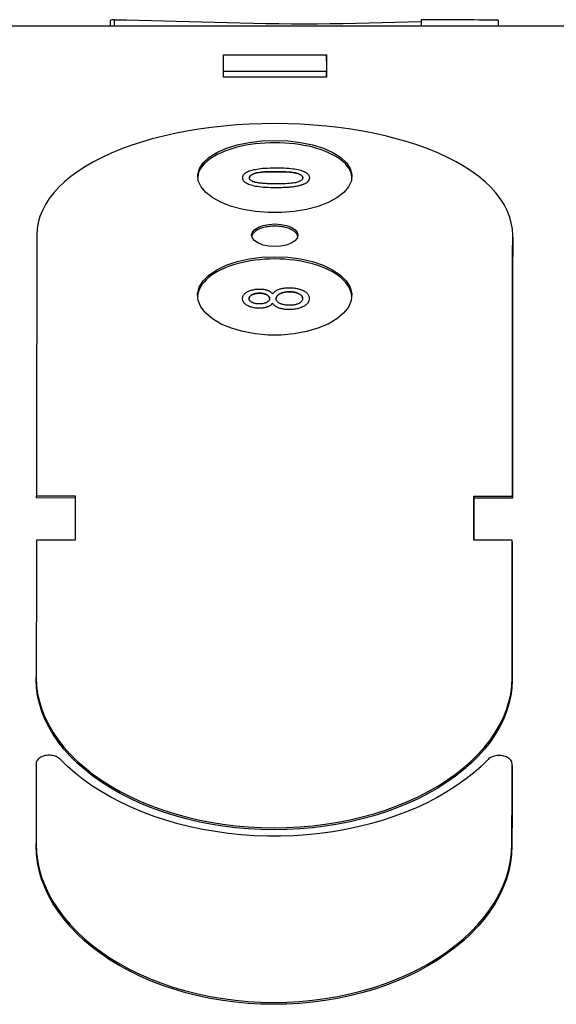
# Model space of a CAD drawing. Header units: millimetres. Extents: x 215 to 497, y 42 to 392.
# Tile 10 of 11: x 456 to 476, y 255 to 293. Entities that reach past the tile are written whole.
import ezdxf

# ---------------------------------------------------------------- set-up
doc = ezdxf.new("R2010")
doc.units = ezdxf.units.MM
doc.layers.add('Detail', color=2, linetype='Continuous')

msp = doc.modelspace()

# ---------------------------------------------------------------- linework, layer by layer
at = {"layer": 'Detail'}
for p, q in [((459.06, 293.346), (459.06, 293.128)), ((459.216, 293.376), (459.216, 293.128)), ((471.148, 293.372), (471.148, 293.123)), ((474.138, 293.36), (474.138, 293.122)), ((476.866, 293.121), (454.366, 293.13)), ((463.462, 291.37), (463.463, 292.012)), ((463.463, 292.012), (467.463, 292.011)), ((467.463, 292.011), (467.462, 291.369)), ((467.463, 291.784), (467.463, 292.011)), ((467.462, 291.369), (463.462, 291.37)), ((463.462, 291.145), (463.462, 291.37)), ((467.462, 291.143), (463.462, 291.145)), ((467.462, 291.143), (467.462, 291.369)), ((464.207, 287.237), (464.207, 287.237)), ((466.8, 287.236), (466.8, 287.236)), ((474.703, 284.914), (474.703, 285.001)), ((464.201, 282.543), (464.201, 282.543)), ((465.372, 282.367), (465.372, 282.367)), ((466.793, 282.545), (466.793, 282.545)), ((456.19, 274.882), (457.69, 274.881)), ((456.19, 274.8), (456.19, 274.882)), ((457.69, 274.799), (456.19, 274.8)), ((457.69, 274.881), (457.688, 273.166)), ((473.188, 273.16), (473.19, 274.875)), ((473.19, 274.875), (474.69, 274.875)), ((473.19, 274.793), (473.19, 274.875)), ((474.69, 274.792), (473.19, 274.793)), ((474.69, 274.792), (474.69, 274.875)), ((457.688, 273.166), (456.188, 273.167)), ((474.688, 273.159), (473.188, 273.16)), ((474.688, 273.078), (474.688, 273.159)), ((456.182, 267.733), (456.182, 267.812)), ((474.679, 264.406), (474.679, 264.484)), ((456.175, 261.299), (456.175, 261.375))]:
    msp.add_line(p, q, dxfattribs=at)
at = {"layer": 'Detail', "flags": 128}
for points in [[(459.216, 293.376), (459.694, 293.37), (460.176, 293.362), (460.66, 293.351), (461.147, 293.337), (461.636, 293.323), (462.128, 293.308), (462.622, 293.293), (463.117, 293.278), (463.614, 293.265), (464.112, 293.252), (464.611, 293.241), (465.111, 293.231), (465.61, 293.224), (466.11, 293.219), (466.61, 293.217), (467.11, 293.218), (467.613, 293.222), (468.117, 293.229), (468.622, 293.238), (469.128, 293.248), (469.634, 293.261), (470.139, 293.274), (470.644, 293.289), (471.148, 293.304)], [(474.703, 285.001), (474.69, 285.245), (474.65, 285.488), (474.582, 285.727), (474.488, 285.964), (474.368, 286.197), (474.221, 286.425), (474.048, 286.649), (473.851, 286.867), (473.628, 287.078), (473.382, 287.283), (473.113, 287.48), (472.821, 287.67), (472.507, 287.851), (472.173, 288.023), (471.819, 288.187), (471.446, 288.341), (471.056, 288.485), (470.649, 288.618), (470.227, 288.741), (469.791, 288.853), (469.343, 288.954), (468.883, 289.044), (468.413, 289.122), (467.934, 289.189), (467.448, 289.244), (466.956, 289.286), (466.459, 289.317), (465.96, 289.335), (465.459, 289.342), (464.958, 289.336), (464.459, 289.318), (463.963, 289.287), (463.471, 289.245), (462.984, 289.191), (462.505, 289.125), (462.035, 289.047), (461.575, 288.957), (461.126, 288.857), (460.69, 288.745), (460.267, 288.622), (459.86, 288.489), (459.47, 288.345), (459.096, 288.192), (458.742, 288.029), (458.407, 287.856), (458.093, 287.675), (457.8, 287.486), (457.53, 287.289), (457.284, 287.084), (457.061, 286.873), (456.862, 286.655), (456.689, 286.432), (456.542, 286.204), (456.421, 285.971), (456.326, 285.734), (456.258, 285.495), (456.217, 285.253), (456.203, 285.009)], [(465.458, 288.597), (465.266, 288.594), (465.074, 288.586), (464.884, 288.572), (464.697, 288.552), (464.512, 288.527), (464.332, 288.497), (464.156, 288.462), (463.985, 288.421), (463.82, 288.375), (463.662, 288.325), (463.512, 288.27), (463.369, 288.211), (463.236, 288.147), (463.111, 288.08), (462.996, 288.009), (462.891, 287.935), (462.796, 287.857), (462.713, 287.777), (462.641, 287.694), (462.58, 287.61), (462.531, 287.523), (462.495, 287.435), (462.47, 287.346), (462.458, 287.256)], [(465.458, 288.686), (465.966, 288.666), (466.457, 288.607), (466.922, 288.511), (467.342, 288.381), (467.71, 288.219), (468.012, 288.031), (468.241, 287.82), (468.389, 287.594), (468.454, 287.359), (468.432, 287.121), (468.325, 286.887), (468.135, 286.664), (467.868, 286.458), (467.532, 286.276), (467.136, 286.124), (466.692, 286.005), (466.211, 285.923), (465.71, 285.882), (465.201, 285.882), (464.7, 285.924), (464.22, 286.005), (463.776, 286.124), (463.38, 286.277), (463.044, 286.459), (462.777, 286.664), (462.588, 286.888), (462.481, 287.122), (462.459, 287.36), (462.524, 287.595), (462.673, 287.821), (462.902, 288.031), (463.204, 288.22), (463.572, 288.382), (463.994, 288.512), (464.459, 288.608), (464.951, 288.666), (465.458, 288.686)], [(468.455, 287.256), (468.443, 287.345), (468.418, 287.434), (468.382, 287.522), (468.333, 287.609), (468.272, 287.693), (468.2, 287.776), (468.117, 287.856), (468.023, 287.934), (467.918, 288.008), (467.803, 288.079), (467.678, 288.146), (467.545, 288.21), (467.402, 288.269), (467.252, 288.324), (467.095, 288.374), (466.93, 288.42), (466.76, 288.461), (466.584, 288.496), (466.404, 288.527), (466.219, 288.552), (466.032, 288.571), (465.842, 288.585), (465.651, 288.594), (465.458, 288.597)], [(464.207, 287.237), (464.21, 287.268), (464.217, 287.298), (464.228, 287.327), (464.244, 287.354), (464.265, 287.38), (464.29, 287.404), (464.319, 287.428), (464.353, 287.45), (464.39, 287.47), (464.432, 287.489), (464.478, 287.507), (464.527, 287.523), (464.581, 287.538), (464.638, 287.552), (464.699, 287.564), (464.764, 287.576), (464.833, 287.586), (464.905, 287.596), (464.983, 287.604), (465.071, 287.61), (465.166, 287.615), (465.271, 287.619), (465.384, 287.621), (465.505, 287.622)], [(465.505, 287.622), (465.614, 287.621), (465.718, 287.619), (465.816, 287.616), (465.909, 287.611), (465.997, 287.605), (466.079, 287.598), (466.156, 287.589), (466.227, 287.579), (466.294, 287.568), (466.357, 287.555), (466.416, 287.541), (466.47, 287.526), (466.521, 287.509), (466.569, 287.491), (466.612, 287.472), (466.651, 287.451), (466.686, 287.429), (466.716, 287.406), (466.742, 287.381), (466.763, 287.355), (466.779, 287.327), (466.79, 287.298), (466.797, 287.268), (466.8, 287.236)], [(465.504, 286.848), (465.394, 286.849), (465.289, 286.851), (465.19, 286.854), (465.097, 286.859), (465.009, 286.865), (464.926, 286.873), (464.849, 286.882), (464.778, 286.892), (464.711, 286.903), (464.649, 286.916), (464.59, 286.931), (464.535, 286.946), (464.484, 286.963), (464.437, 286.981), (464.394, 287.001), (464.355, 287.021), (464.32, 287.043), (464.29, 287.067), (464.265, 287.092), (464.244, 287.118), (464.228, 287.146), (464.217, 287.175), (464.21, 287.205), (464.207, 287.237)], [(465.504, 286.848), (465.394, 286.848), (465.289, 286.851), (465.191, 286.854), (465.097, 286.859), (465.009, 286.865), (464.927, 286.873), (464.85, 286.881), (464.778, 286.892), (464.711, 286.903), (464.649, 286.916), (464.59, 286.93), (464.535, 286.946), (464.484, 286.963), (464.437, 286.981), (464.394, 287), (464.355, 287.021), (464.321, 287.043), (464.291, 287.067), (464.265, 287.091), (464.244, 287.118), (464.228, 287.145), (464.217, 287.175), (464.21, 287.205), (464.207, 287.237)], [(464.465, 287.235), (464.466, 287.252), (464.471, 287.268), (464.478, 287.284), (464.488, 287.299), (464.501, 287.314), (464.517, 287.328), (464.535, 287.342), (464.557, 287.356), (464.581, 287.369), (464.608, 287.381), (464.638, 287.393), (464.671, 287.405), (464.709, 287.416), (464.752, 287.426), (464.801, 287.435), (464.856, 287.443), (464.916, 287.45), (464.983, 287.456), (465.055, 287.461), (465.133, 287.465), (465.218, 287.468), (465.307, 287.471), (465.403, 287.472), (465.505, 287.473)], [(465.505, 287.472), (465.403, 287.472), (465.307, 287.471), (465.218, 287.468), (465.133, 287.465), (465.055, 287.461), (464.983, 287.456), (464.916, 287.45), (464.856, 287.442), (464.801, 287.434), (464.752, 287.425), (464.709, 287.416), (464.671, 287.405), (464.638, 287.393), (464.608, 287.381), (464.581, 287.369), (464.557, 287.356), (464.535, 287.342), (464.517, 287.328), (464.501, 287.314), (464.488, 287.299), (464.478, 287.284), (464.471, 287.268), (464.466, 287.252), (464.465, 287.235)], [(464.647, 287.075), (464.632, 287.08), (464.618, 287.085), (464.604, 287.09), (464.591, 287.096), (464.579, 287.102), (464.567, 287.107), (464.556, 287.113), (464.546, 287.119), (464.536, 287.125), (464.527, 287.132), (464.518, 287.138), (464.51, 287.145), (464.503, 287.152), (464.496, 287.159), (464.49, 287.166), (464.485, 287.173), (464.48, 287.18), (464.476, 287.188), (464.473, 287.195), (464.47, 287.203), (464.468, 287.211), (464.466, 287.219), (464.465, 287.227), (464.465, 287.235)], [(466.544, 287.236), (466.543, 287.22), (466.538, 287.204), (466.531, 287.188), (466.521, 287.173), (466.508, 287.158), (466.492, 287.144), (466.474, 287.13), (466.452, 287.117), (466.428, 287.104), (466.401, 287.091), (466.371, 287.079), (466.338, 287.067), (466.3, 287.056), (466.257, 287.046), (466.208, 287.037), (466.153, 287.029), (466.093, 287.022), (466.026, 287.016), (465.954, 287.011), (465.876, 287.006), (465.791, 287.003), (465.702, 287.001), (465.606, 286.999), (465.504, 286.999)], [(465.505, 287.473), (465.606, 287.472), (465.702, 287.471), (465.791, 287.468), (465.875, 287.465), (465.953, 287.461), (466.026, 287.455), (466.092, 287.449), (466.153, 287.442), (466.208, 287.434), (466.257, 287.425), (466.3, 287.415), (466.337, 287.404), (466.37, 287.393), (466.4, 287.381), (466.428, 287.368), (466.452, 287.355), (466.474, 287.342), (466.492, 287.328), (466.508, 287.314), (466.521, 287.299), (466.531, 287.284), (466.538, 287.269), (466.543, 287.253), (466.544, 287.236)], [(466.544, 287.236), (466.543, 287.253), (466.538, 287.269), (466.531, 287.284), (466.521, 287.299), (466.508, 287.314), (466.492, 287.328), (466.474, 287.342), (466.452, 287.355), (466.428, 287.368), (466.4, 287.38), (466.37, 287.392), (466.337, 287.404), (466.3, 287.415), (466.257, 287.425), (466.208, 287.434), (466.153, 287.442), (466.092, 287.449), (466.026, 287.455), (465.953, 287.46), (465.875, 287.465), (465.791, 287.468), (465.702, 287.47), (465.606, 287.472), (465.505, 287.472)], [(466.8, 287.236), (466.799, 287.222), (466.798, 287.208), (466.796, 287.194), (466.792, 287.181), (466.788, 287.168), (466.783, 287.155), (466.777, 287.142), (466.77, 287.13), (466.763, 287.118), (466.754, 287.106), (466.745, 287.094), (466.734, 287.083), (466.723, 287.071), (466.71, 287.061), (466.697, 287.05), (466.683, 287.04), (466.668, 287.029), (466.652, 287.02), (466.636, 287.01), (466.618, 287.001), (466.599, 286.992), (466.58, 286.983), (466.559, 286.974), (466.538, 286.966)], [(466.8, 287.236), (466.799, 287.222), (466.798, 287.208), (466.796, 287.194), (466.792, 287.181), (466.788, 287.168), (466.783, 287.155), (466.777, 287.142), (466.77, 287.13), (466.763, 287.117), (466.754, 287.106), (466.745, 287.094), (466.734, 287.083), (466.723, 287.071), (466.71, 287.06), (466.697, 287.05), (466.683, 287.039), (466.668, 287.029), (466.652, 287.02), (466.636, 287.01), (466.618, 287.001), (466.599, 286.991), (466.58, 286.983), (466.559, 286.974), (466.538, 286.966)], [(465.504, 286.999), (465.453, 286.999), (465.403, 287), (465.354, 287), (465.307, 287.001), (465.261, 287.002), (465.216, 287.004), (465.173, 287.006), (465.131, 287.008), (465.09, 287.01), (465.051, 287.012), (465.014, 287.015), (464.977, 287.018), (464.942, 287.021), (464.908, 287.025), (464.876, 287.029), (464.845, 287.033), (464.816, 287.037), (464.787, 287.042), (464.76, 287.047), (464.735, 287.052), (464.711, 287.057), (464.688, 287.063), (464.667, 287.069), (464.647, 287.075)], [(466.538, 286.966), (466.511, 286.956), (466.482, 286.947), (466.452, 286.938), (466.42, 286.93), (466.388, 286.922), (466.353, 286.914), (466.318, 286.907), (466.281, 286.9), (466.243, 286.894), (466.203, 286.888), (466.162, 286.882), (466.12, 286.877), (466.076, 286.872), (466.031, 286.868), (465.984, 286.864), (465.936, 286.861), (465.887, 286.858), (465.836, 286.855), (465.784, 286.853), (465.731, 286.851), (465.676, 286.85), (465.62, 286.849), (465.563, 286.848), (465.504, 286.848)], [(466.538, 286.966), (466.511, 286.956), (466.482, 286.947), (466.452, 286.938), (466.42, 286.93), (466.388, 286.922), (466.353, 286.914), (466.318, 286.907), (466.281, 286.9), (466.243, 286.894), (466.203, 286.888), (466.162, 286.882), (466.12, 286.877), (466.076, 286.872), (466.031, 286.868), (465.984, 286.864), (465.936, 286.861), (465.887, 286.858), (465.836, 286.855), (465.784, 286.853), (465.731, 286.851), (465.676, 286.85), (465.62, 286.848), (465.563, 286.848), (465.504, 286.848)], [(465.454, 285.443), (465.687, 285.428), (465.904, 285.384), (466.09, 285.315), (466.233, 285.224), (466.323, 285.118), (466.353, 285.005), (466.322, 284.891), (466.232, 284.785), (466.089, 284.693), (465.903, 284.623), (465.686, 284.579), (465.453, 284.564), (465.22, 284.579), (465.003, 284.623), (464.817, 284.694), (464.674, 284.785), (464.584, 284.891), (464.553, 285.005), (464.584, 285.119), (464.674, 285.224), (464.817, 285.315), (465.003, 285.384), (465.221, 285.428), (465.454, 285.443)], [(465.454, 285.355), (465.399, 285.354), (465.344, 285.352), (465.289, 285.348), (465.235, 285.342), (465.182, 285.335), (465.13, 285.326), (465.079, 285.316), (465.03, 285.304), (464.982, 285.291), (464.936, 285.276), (464.891, 285.26), (464.849, 285.243), (464.81, 285.224), (464.772, 285.204), (464.737, 285.183), (464.705, 285.162), (464.676, 285.139), (464.65, 285.115), (464.626, 285.091), (464.606, 285.066), (464.589, 285.041), (464.575, 285.014), (464.565, 284.988), (464.558, 284.961)], [(466.349, 284.961), (466.342, 284.988), (466.331, 285.014), (466.317, 285.04), (466.3, 285.066), (466.28, 285.091), (466.257, 285.115), (466.23, 285.139), (466.201, 285.161), (466.169, 285.183), (466.134, 285.204), (466.097, 285.224), (466.057, 285.242), (466.015, 285.26), (465.971, 285.276), (465.925, 285.29), (465.877, 285.304), (465.828, 285.316), (465.777, 285.326), (465.725, 285.335), (465.672, 285.342), (465.618, 285.348), (465.564, 285.352), (465.509, 285.354), (465.454, 285.355)], [(456.203, 285.009), (456.203, 284.761), (456.202, 284.513), (456.202, 284.264), (456.202, 284.013), (456.201, 283.762), (456.201, 283.509), (456.201, 283.256), (456.2, 283.001), (456.2, 282.746), (456.2, 282.489), (456.199, 282.231), (456.199, 281.972), (456.199, 281.713), (456.198, 281.452), (456.198, 281.19), (456.198, 280.927), (456.197, 280.663), (456.197, 280.398), (456.197, 280.132), (456.196, 279.865), (456.196, 279.597), (456.196, 279.327), (456.195, 279.057), (456.195, 278.786), (456.195, 278.514), (456.194, 278.24), (456.194, 277.966), (456.194, 277.691), (456.193, 277.415), (456.193, 277.137), (456.193, 276.859), (456.192, 276.579), (456.192, 276.299), (456.192, 276.018), (456.191, 275.735), (456.191, 275.452), (456.191, 275.167), (456.19, 274.882)], [(474.69, 274.875), (474.691, 275.16), (474.691, 275.445), (474.691, 275.728), (474.692, 276.011), (474.692, 276.292), (474.692, 276.572), (474.693, 276.852), (474.693, 277.13), (474.693, 277.407), (474.694, 277.684), (474.694, 277.959), (474.694, 278.233), (474.695, 278.507), (474.695, 278.779), (474.695, 279.05), (474.696, 279.32), (474.696, 279.589), (474.696, 279.857), (474.697, 280.125), (474.697, 280.391), (474.697, 280.656), (474.698, 280.92), (474.698, 281.183), (474.698, 281.445), (474.699, 281.705), (474.699, 281.965), (474.699, 282.224), (474.7, 282.482), (474.7, 282.739), (474.7, 282.994), (474.701, 283.249), (474.701, 283.502), (474.701, 283.755), (474.702, 284.006), (474.702, 284.257), (474.702, 284.506), (474.703, 284.754), (474.703, 285.001)], [(465.452, 284.169), (465.959, 284.147), (466.451, 284.084), (466.915, 283.979), (467.336, 283.838), (467.704, 283.662), (468.005, 283.457), (468.234, 283.229), (468.383, 282.984), (468.447, 282.729), (468.425, 282.47), (468.318, 282.217), (468.128, 281.975), (467.862, 281.752), (467.525, 281.555), (467.129, 281.39), (466.685, 281.262), (466.205, 281.174), (465.704, 281.129), (465.195, 281.129), (464.694, 281.174), (464.213, 281.262), (463.77, 281.391), (463.374, 281.556), (463.038, 281.753), (462.771, 281.976), (462.581, 282.218), (462.474, 282.471), (462.453, 282.73), (462.517, 282.985), (462.666, 283.23), (462.895, 283.458), (463.197, 283.663), (463.565, 283.838), (463.988, 283.98), (464.453, 284.085), (464.945, 284.148), (465.452, 284.169)], [(465.452, 284.082), (465.259, 284.079), (465.067, 284.07), (464.877, 284.055), (464.689, 284.034), (464.504, 284.006), (464.323, 283.973), (464.147, 283.935), (463.976, 283.89), (463.811, 283.841), (463.653, 283.786), (463.502, 283.726), (463.36, 283.661), (463.226, 283.592), (463.101, 283.518), (462.986, 283.441), (462.881, 283.36), (462.787, 283.275), (462.704, 283.188), (462.632, 283.098), (462.571, 283.006), (462.523, 282.912), (462.487, 282.816), (462.463, 282.719), (462.451, 282.622)], [(468.449, 282.621), (468.437, 282.719), (468.413, 282.816), (468.377, 282.911), (468.329, 283.005), (468.269, 283.097), (468.197, 283.187), (468.114, 283.275), (468.02, 283.359), (467.915, 283.44), (467.8, 283.517), (467.676, 283.591), (467.542, 283.66), (467.399, 283.725), (467.249, 283.785), (467.091, 283.84), (466.927, 283.889), (466.756, 283.934), (466.58, 283.973), (466.399, 284.006), (466.214, 284.033), (466.027, 284.054), (465.836, 284.07), (465.645, 284.079), (465.452, 284.082)], [(464.201, 282.543), (464.202, 282.57), (464.206, 282.597), (464.213, 282.623), (464.222, 282.648), (464.235, 282.672), (464.249, 282.695), (464.267, 282.717), (464.287, 282.738), (464.31, 282.759), (464.335, 282.778), (464.363, 282.796), (464.394, 282.814), (464.427, 282.83), (464.461, 282.845), (464.496, 282.859), (464.532, 282.871), (464.569, 282.881), (464.608, 282.89), (464.647, 282.898), (464.688, 282.905), (464.73, 282.909), (464.774, 282.913), (464.818, 282.915), (464.864, 282.916)], [(464.861, 282.753), (464.833, 282.753), (464.806, 282.752), (464.78, 282.75), (464.754, 282.747), (464.729, 282.743), (464.704, 282.739), (464.681, 282.733), (464.658, 282.727), (464.636, 282.72), (464.614, 282.712), (464.594, 282.704), (464.574, 282.694), (464.555, 282.684), (464.538, 282.674), (464.523, 282.663), (464.509, 282.651), (464.496, 282.64), (464.486, 282.627), (464.477, 282.615), (464.47, 282.602), (464.464, 282.588), (464.46, 282.574), (464.457, 282.56), (464.456, 282.545)], [(464.456, 282.546), (464.457, 282.56), (464.46, 282.575), (464.464, 282.588), (464.47, 282.602), (464.477, 282.615), (464.486, 282.627), (464.496, 282.64), (464.509, 282.651), (464.523, 282.663), (464.538, 282.674), (464.555, 282.684), (464.574, 282.694), (464.594, 282.704), (464.614, 282.712), (464.636, 282.72), (464.658, 282.727), (464.681, 282.733), (464.704, 282.739), (464.729, 282.743), (464.754, 282.747), (464.78, 282.75), (464.806, 282.752), (464.833, 282.753), (464.861, 282.753)], [(465.252, 282.546), (465.251, 282.561), (465.249, 282.576), (465.245, 282.59), (465.24, 282.603), (465.233, 282.616), (465.224, 282.629), (465.214, 282.641), (465.202, 282.653), (465.189, 282.664), (465.174, 282.675), (465.157, 282.686), (465.139, 282.695), (465.12, 282.705), (465.1, 282.713), (465.079, 282.721), (465.058, 282.728), (465.036, 282.734), (465.013, 282.739), (464.99, 282.743), (464.965, 282.747), (464.94, 282.75), (464.915, 282.752), (464.888, 282.753), (464.861, 282.753)], [(464.861, 282.753), (464.888, 282.753), (464.915, 282.752), (464.94, 282.75), (464.965, 282.747), (464.99, 282.743), (465.013, 282.739), (465.036, 282.734), (465.058, 282.728), (465.079, 282.721), (465.1, 282.713), (465.12, 282.705), (465.139, 282.695), (465.157, 282.686), (465.174, 282.675), (465.189, 282.664), (465.202, 282.653), (465.214, 282.641), (465.224, 282.629), (465.233, 282.617), (465.24, 282.603), (465.245, 282.59), (465.249, 282.576), (465.251, 282.561), (465.252, 282.546)], [(464.864, 282.916), (464.893, 282.915), (464.921, 282.914), (464.949, 282.913), (464.976, 282.911), (465.002, 282.908), (465.028, 282.904), (465.054, 282.9), (465.078, 282.895), (465.102, 282.889), (465.126, 282.883), (465.148, 282.876), (465.17, 282.869), (465.192, 282.861), (465.212, 282.852), (465.232, 282.842), (465.251, 282.832), (465.269, 282.821), (465.286, 282.81), (465.303, 282.797), (465.318, 282.784), (465.333, 282.771), (465.347, 282.756), (465.36, 282.741), (465.372, 282.726)], [(465.372, 282.726), (465.386, 282.745), (465.4, 282.764), (465.416, 282.782), (465.433, 282.799), (465.452, 282.815), (465.472, 282.831), (465.493, 282.845), (465.515, 282.859), (465.539, 282.872), (465.564, 282.885), (465.591, 282.896), (465.619, 282.907), (465.647, 282.917), (465.677, 282.926), (465.708, 282.934), (465.739, 282.941), (465.772, 282.947), (465.805, 282.953), (465.84, 282.957), (465.875, 282.961), (465.911, 282.964), (465.948, 282.966), (465.986, 282.968), (466.025, 282.968)], [(466.029, 282.806), (465.992, 282.805), (465.956, 282.804), (465.921, 282.801), (465.887, 282.797), (465.854, 282.793), (465.822, 282.787), (465.792, 282.78), (465.762, 282.772), (465.734, 282.763), (465.706, 282.754), (465.68, 282.743), (465.655, 282.73), (465.632, 282.718), (465.61, 282.704), (465.591, 282.69), (465.573, 282.676), (465.558, 282.661), (465.545, 282.645), (465.533, 282.629), (465.524, 282.613), (465.517, 282.596), (465.512, 282.578), (465.509, 282.56), (465.508, 282.541)], [(465.508, 282.541), (465.509, 282.56), (465.512, 282.578), (465.517, 282.596), (465.524, 282.613), (465.533, 282.63), (465.545, 282.646), (465.558, 282.661), (465.573, 282.676), (465.591, 282.69), (465.61, 282.704), (465.632, 282.718), (465.655, 282.731), (465.68, 282.743), (465.706, 282.754), (465.734, 282.764), (465.762, 282.772), (465.792, 282.78), (465.822, 282.787), (465.854, 282.793), (465.887, 282.798), (465.921, 282.801), (465.956, 282.804), (465.992, 282.805), (466.029, 282.806)], [(466.025, 282.968), (466.079, 282.967), (466.131, 282.965), (466.181, 282.961), (466.23, 282.955), (466.278, 282.948), (466.325, 282.939), (466.369, 282.928), (466.413, 282.916), (466.455, 282.903), (466.495, 282.887), (466.534, 282.87), (466.572, 282.852), (466.607, 282.832), (466.64, 282.811), (466.669, 282.789), (466.695, 282.766), (466.718, 282.742), (466.738, 282.717), (466.755, 282.691), (466.769, 282.663), (466.779, 282.635), (466.787, 282.606), (466.792, 282.576), (466.793, 282.545)], [(466.538, 282.546), (466.537, 282.564), (466.534, 282.583), (466.529, 282.6), (466.522, 282.617), (466.513, 282.634), (466.502, 282.649), (466.489, 282.665), (466.474, 282.679), (466.457, 282.694), (466.438, 282.707), (466.417, 282.72), (466.394, 282.733), (466.369, 282.744), (466.344, 282.755), (466.317, 282.765), (466.289, 282.773), (466.26, 282.781), (466.23, 282.787), (466.199, 282.793), (466.167, 282.798), (466.134, 282.801), (466.1, 282.804), (466.065, 282.805), (466.029, 282.806)], [(466.029, 282.806), (466.065, 282.805), (466.1, 282.804), (466.134, 282.801), (466.167, 282.798), (466.199, 282.793), (466.23, 282.788), (466.26, 282.781), (466.289, 282.773), (466.317, 282.765), (466.344, 282.755), (466.369, 282.744), (466.394, 282.733), (466.417, 282.72), (466.438, 282.707), (466.457, 282.694), (466.474, 282.68), (466.489, 282.665), (466.502, 282.649), (466.513, 282.634), (466.522, 282.617), (466.529, 282.6), (466.534, 282.583), (466.537, 282.564), (466.538, 282.546)], [(464.855, 282.172), (464.809, 282.173), (464.765, 282.175), (464.722, 282.178), (464.68, 282.183), (464.639, 282.19), (464.6, 282.197), (464.562, 282.207), (464.525, 282.217), (464.489, 282.229), (464.455, 282.243), (464.421, 282.257), (464.389, 282.274), (464.359, 282.291), (464.332, 282.309), (464.307, 282.329), (464.285, 282.349), (464.265, 282.37), (464.248, 282.392), (464.234, 282.415), (464.222, 282.439), (464.213, 282.463), (464.206, 282.489), (464.202, 282.515), (464.201, 282.543)], [(464.855, 282.172), (464.809, 282.172), (464.765, 282.175), (464.722, 282.178), (464.68, 282.183), (464.64, 282.189), (464.6, 282.197), (464.562, 282.206), (464.525, 282.217), (464.489, 282.229), (464.455, 282.242), (464.422, 282.257), (464.39, 282.274), (464.359, 282.291), (464.332, 282.309), (464.307, 282.328), (464.285, 282.349), (464.265, 282.37), (464.248, 282.392), (464.234, 282.414), (464.222, 282.438), (464.213, 282.463), (464.206, 282.488), (464.202, 282.515), (464.201, 282.542)], [(464.843, 282.336), (464.817, 282.336), (464.792, 282.337), (464.767, 282.339), (464.743, 282.342), (464.719, 282.346), (464.696, 282.351), (464.673, 282.356), (464.652, 282.362), (464.63, 282.369), (464.61, 282.377), (464.59, 282.386), (464.571, 282.395), (464.552, 282.405), (464.536, 282.416), (464.521, 282.427), (464.507, 282.438), (464.495, 282.45), (464.485, 282.462), (464.476, 282.475), (464.469, 282.488), (464.464, 282.502), (464.46, 282.516), (464.457, 282.531), (464.456, 282.546)], [(465.252, 282.546), (465.251, 282.531), (465.249, 282.516), (465.245, 282.502), (465.239, 282.488), (465.232, 282.474), (465.224, 282.462), (465.213, 282.449), (465.201, 282.437), (465.188, 282.426), (465.173, 282.415), (465.156, 282.404), (465.138, 282.394), (465.118, 282.385), (465.098, 282.376), (465.076, 282.369), (465.054, 282.362), (465.031, 282.356), (465.007, 282.35), (464.982, 282.346), (464.956, 282.342), (464.929, 282.339), (464.902, 282.337), (464.873, 282.336), (464.843, 282.336)], [(465.372, 282.367), (465.36, 282.351), (465.346, 282.335), (465.332, 282.321), (465.317, 282.306), (465.302, 282.293), (465.285, 282.28), (465.268, 282.269), (465.25, 282.257), (465.231, 282.247), (465.211, 282.237), (465.19, 282.228), (465.169, 282.22), (465.146, 282.212), (465.123, 282.205), (465.1, 282.199), (465.075, 282.193), (465.05, 282.188), (465.024, 282.184), (464.998, 282.18), (464.971, 282.177), (464.943, 282.175), (464.914, 282.173), (464.885, 282.172), (464.855, 282.172)], [(465.372, 282.367), (465.36, 282.351), (465.346, 282.335), (465.332, 282.32), (465.317, 282.306), (465.302, 282.293), (465.285, 282.28), (465.268, 282.268), (465.25, 282.257), (465.231, 282.247), (465.211, 282.237), (465.19, 282.228), (465.169, 282.22), (465.146, 282.212), (465.123, 282.205), (465.1, 282.199), (465.075, 282.193), (465.05, 282.188), (465.024, 282.184), (464.998, 282.18), (464.971, 282.177), (464.943, 282.175), (464.914, 282.173), (464.885, 282.172), (464.855, 282.172)], [(466.014, 282.119), (465.974, 282.119), (465.934, 282.121), (465.896, 282.123), (465.858, 282.126), (465.822, 282.13), (465.787, 282.135), (465.753, 282.141), (465.72, 282.148), (465.688, 282.155), (465.657, 282.164), (465.628, 282.173), (465.599, 282.183), (465.572, 282.194), (465.546, 282.206), (465.522, 282.219), (465.5, 282.232), (465.478, 282.247), (465.459, 282.261), (465.441, 282.277), (465.424, 282.294), (465.409, 282.311), (465.395, 282.329), (465.383, 282.348), (465.372, 282.367)], [(466.014, 282.119), (465.974, 282.119), (465.934, 282.121), (465.896, 282.123), (465.858, 282.126), (465.822, 282.13), (465.787, 282.135), (465.753, 282.141), (465.72, 282.148), (465.688, 282.155), (465.657, 282.164), (465.628, 282.173), (465.599, 282.183), (465.572, 282.194), (465.546, 282.206), (465.522, 282.219), (465.5, 282.232), (465.478, 282.246), (465.459, 282.261), (465.441, 282.277), (465.424, 282.294), (465.409, 282.311), (465.395, 282.329), (465.383, 282.347), (465.372, 282.367)], [(466.017, 282.283), (465.981, 282.284), (465.946, 282.285), (465.912, 282.288), (465.879, 282.291), (465.847, 282.296), (465.816, 282.301), (465.786, 282.308), (465.758, 282.316), (465.73, 282.324), (465.703, 282.334), (465.677, 282.344), (465.653, 282.356), (465.63, 282.369), (465.608, 282.382), (465.589, 282.395), (465.572, 282.409), (465.557, 282.424), (465.544, 282.439), (465.533, 282.455), (465.524, 282.471), (465.517, 282.488), (465.512, 282.505), (465.509, 282.523), (465.508, 282.541)], [(466.793, 282.545), (466.792, 282.513), (466.787, 282.483), (466.779, 282.454), (466.768, 282.426), (466.754, 282.398), (466.737, 282.372), (466.717, 282.347), (466.694, 282.323), (466.668, 282.3), (466.638, 282.278), (466.606, 282.256), (466.57, 282.236), (466.532, 282.218), (466.493, 282.2), (466.452, 282.185), (466.409, 282.171), (466.365, 282.159), (466.32, 282.148), (466.273, 282.139), (466.224, 282.132), (466.174, 282.126), (466.122, 282.122), (466.069, 282.12), (466.014, 282.119)], [(466.793, 282.545), (466.792, 282.513), (466.787, 282.483), (466.779, 282.454), (466.768, 282.426), (466.754, 282.398), (466.737, 282.372), (466.717, 282.347), (466.694, 282.323), (466.668, 282.3), (466.638, 282.277), (466.606, 282.256), (466.57, 282.236), (466.532, 282.218), (466.493, 282.2), (466.452, 282.185), (466.409, 282.171), (466.365, 282.159), (466.32, 282.148), (466.273, 282.139), (466.224, 282.132), (466.174, 282.126), (466.122, 282.122), (466.069, 282.12), (466.014, 282.119)], [(466.538, 282.546), (466.537, 282.528), (466.533, 282.51), (466.528, 282.493), (466.52, 282.475), (466.511, 282.459), (466.499, 282.442), (466.485, 282.426), (466.469, 282.41), (466.451, 282.395), (466.431, 282.38), (466.409, 282.367), (466.386, 282.355), (466.361, 282.343), (466.334, 282.333), (466.305, 282.323), (466.275, 282.315), (466.244, 282.307), (466.212, 282.301), (466.18, 282.295), (466.148, 282.291), (466.116, 282.287), (466.083, 282.285), (466.05, 282.283), (466.017, 282.283)], [(456.188, 273.167), (456.188, 272.95), (456.188, 272.732), (456.187, 272.514), (456.187, 272.296), (456.187, 272.077), (456.187, 271.857), (456.186, 271.637), (456.186, 271.416), (456.186, 271.195), (456.186, 270.973), (456.185, 270.751), (456.185, 270.528), (456.185, 270.305), (456.185, 270.081), (456.184, 269.856), (456.184, 269.631), (456.184, 269.406), (456.184, 269.18), (456.183, 268.953), (456.183, 268.726), (456.183, 268.498), (456.183, 268.27), (456.182, 268.041), (456.182, 267.812)], [(474.682, 267.805), (474.682, 268.034), (474.683, 268.263), (474.683, 268.491), (474.683, 268.719), (474.683, 268.946), (474.684, 269.173), (474.684, 269.399), (474.684, 269.624), (474.684, 269.849), (474.685, 270.074), (474.685, 270.298), (474.685, 270.521), (474.685, 270.744), (474.686, 270.966), (474.686, 271.188), (474.686, 271.409), (474.686, 271.63), (474.687, 271.85), (474.687, 272.07), (474.687, 272.289), (474.687, 272.507), (474.688, 272.725), (474.688, 272.943), (474.688, 273.159)], [(456.182, 267.812), (456.195, 267.505), (456.236, 267.198), (456.303, 266.892), (456.397, 266.587), (456.518, 266.286), (456.664, 265.988), (456.837, 265.694), (457.034, 265.406), (457.257, 265.124), (457.503, 264.85), (457.773, 264.584), (458.065, 264.326), (458.378, 264.079), (458.712, 263.842), (459.066, 263.616), (459.439, 263.403), (459.829, 263.202), (460.236, 263.015), (460.658, 262.842), (461.094, 262.683), (461.543, 262.54), (462.003, 262.412), (462.473, 262.301), (462.952, 262.206), (463.438, 262.128), (463.93, 262.066), (464.426, 262.023), (464.925, 261.996), (465.426, 261.987), (465.927, 261.996), (466.426, 262.022), (466.922, 262.065), (467.415, 262.126), (467.901, 262.204), (468.38, 262.299), (468.85, 262.41), (469.31, 262.537), (469.759, 262.68), (470.196, 262.838), (470.618, 263.011), (471.025, 263.198), (471.416, 263.398), (471.789, 263.611), (472.143, 263.836), (472.478, 264.073), (472.792, 264.321), (473.085, 264.578), (473.355, 264.844), (473.602, 265.118), (473.825, 265.4), (474.023, 265.687), (474.196, 265.981), (474.343, 266.279), (474.465, 266.58), (474.559, 266.885), (474.627, 267.191), (474.668, 267.498), (474.682, 267.805)], [(474.682, 267.726), (474.668, 267.419), (474.627, 267.112), (474.559, 266.806), (474.465, 266.502), (474.343, 266.2), (474.196, 265.903), (474.023, 265.609), (473.825, 265.322), (473.602, 265.04), (473.355, 264.766), (473.085, 264.5), (472.792, 264.243), (472.478, 263.996), (472.143, 263.759), (471.789, 263.534), (471.416, 263.321), (471.025, 263.121), (470.618, 262.934), (470.196, 262.761), (469.759, 262.603), (469.31, 262.46), (468.85, 262.333), (468.38, 262.222), (467.901, 262.127), (467.415, 262.05), (466.922, 261.989), (466.426, 261.945), (465.927, 261.919), (465.426, 261.911), (464.925, 261.92), (464.426, 261.946), (463.93, 261.99), (463.438, 262.051), (462.952, 262.129), (462.473, 262.224), (462.003, 262.336), (461.543, 262.463), (461.094, 262.606), (460.658, 262.765), (460.236, 262.938), (459.829, 263.125), (459.439, 263.326), (459.066, 263.539), (458.712, 263.764), (458.378, 264.001), (458.065, 264.249), (457.773, 264.506), (457.503, 264.772), (457.257, 265.046), (457.034, 265.328), (456.837, 265.616), (456.664, 265.909), (456.518, 266.207), (456.397, 266.509), (456.303, 266.813), (456.236, 267.119), (456.195, 267.426), (456.182, 267.733)], [(457.106, 264.655), (457.075, 264.683), (457.04, 264.709), (457, 264.732), (456.957, 264.753), (456.911, 264.77), (456.862, 264.784), (456.811, 264.795), (456.758, 264.802), (456.704, 264.806), (456.65, 264.806), (456.596, 264.802), (456.544, 264.795), (456.492, 264.784), (456.444, 264.769), (456.397, 264.752), (456.354, 264.731), (456.315, 264.708), (456.28, 264.682), (456.25, 264.653), (456.225, 264.623), (456.205, 264.592), (456.19, 264.559), (456.182, 264.525), (456.179, 264.491)], [(473.752, 264.649), (473.474, 264.377), (473.174, 264.115), (472.852, 263.863), (472.51, 263.62), (472.149, 263.39), (471.769, 263.171), (471.372, 262.965), (470.958, 262.772), (470.53, 262.592), (470.087, 262.428), (469.631, 262.278), (469.164, 262.144), (468.687, 262.026), (468.2, 261.923), (467.706, 261.838), (467.206, 261.769), (466.701, 261.717), (466.192, 261.683), (465.681, 261.666), (465.17, 261.666), (464.659, 261.683), (464.151, 261.718), (463.646, 261.77), (463.145, 261.84), (462.652, 261.926), (462.165, 262.028), (461.688, 262.147), (461.221, 262.281), (460.766, 262.431), (460.323, 262.596), (459.895, 262.776), (459.482, 262.969), (459.085, 263.176), (458.706, 263.395), (458.345, 263.626), (458.003, 263.868), (457.683, 264.121), (457.383, 264.384), (457.106, 264.655)], [(474.679, 264.484), (474.676, 264.518), (474.667, 264.552), (474.653, 264.584), (474.633, 264.616), (474.607, 264.646), (474.577, 264.675), (474.542, 264.701), (474.503, 264.724), (474.46, 264.745), (474.414, 264.762), (474.365, 264.777), (474.314, 264.788), (474.261, 264.795), (474.208, 264.799), (474.154, 264.799), (474.1, 264.796), (474.047, 264.788), (473.996, 264.778), (473.947, 264.764), (473.9, 264.746), (473.857, 264.726), (473.818, 264.703), (473.782, 264.677), (473.752, 264.649)], [(456.179, 264.491), (456.178, 264.363), (456.178, 264.235), (456.178, 264.106), (456.178, 263.978), (456.178, 263.849), (456.178, 263.72), (456.178, 263.591), (456.177, 263.462), (456.177, 263.333), (456.177, 263.203), (456.177, 263.074), (456.177, 262.944), (456.177, 262.814), (456.177, 262.684), (456.177, 262.554), (456.176, 262.423), (456.176, 262.293), (456.176, 262.162), (456.176, 262.031), (456.176, 261.9), (456.176, 261.769), (456.176, 261.638), (456.175, 261.507), (456.175, 261.375)], [(474.675, 261.368), (474.675, 261.499), (474.676, 261.631), (474.676, 261.762), (474.676, 261.893), (474.676, 262.024), (474.676, 262.155), (474.676, 262.286), (474.676, 262.416), (474.677, 262.546), (474.677, 262.677), (474.677, 262.807), (474.677, 262.937), (474.677, 263.066), (474.677, 263.196), (474.677, 263.325), (474.677, 263.455), (474.678, 263.584), (474.678, 263.713), (474.678, 263.842), (474.678, 263.971), (474.678, 264.099), (474.678, 264.227), (474.678, 264.356), (474.679, 264.484)], [(456.175, 261.375), (456.189, 261.049), (456.229, 260.723), (456.296, 260.399), (456.39, 260.076), (456.511, 259.756), (456.658, 259.44), (456.83, 259.129), (457.028, 258.824), (457.25, 258.525), (457.496, 258.235), (457.766, 257.953), (458.058, 257.68), (458.371, 257.419), (458.706, 257.168), (459.06, 256.929), (459.432, 256.704), (459.823, 256.491), (460.229, 256.293), (460.651, 256.11), (461.087, 255.943), (461.536, 255.792), (461.996, 255.657), (462.466, 255.539), (462.945, 255.439), (463.431, 255.356), (463.923, 255.292), (464.419, 255.245), (464.918, 255.217), (465.419, 255.208), (465.92, 255.217), (466.419, 255.244), (466.916, 255.29), (467.408, 255.355), (467.894, 255.437), (468.373, 255.537), (468.843, 255.654), (469.304, 255.789), (469.753, 255.94), (470.189, 256.107), (470.611, 256.289), (471.018, 256.487), (471.409, 256.699), (471.782, 256.924), (472.136, 257.163), (472.471, 257.413), (472.785, 257.675), (473.078, 257.947), (473.348, 258.229), (473.595, 258.519), (473.818, 258.817), (474.016, 259.122), (474.189, 259.433), (474.336, 259.749), (474.458, 260.069), (474.552, 260.391), (474.62, 260.716), (474.661, 261.042), (474.675, 261.368)], [(474.675, 261.292), (474.661, 260.966), (474.62, 260.641), (474.552, 260.316), (474.458, 259.993), (474.336, 259.674), (474.189, 259.358), (474.016, 259.047), (473.818, 258.742), (473.595, 258.444), (473.348, 258.154), (473.078, 257.873), (472.785, 257.601), (472.471, 257.339), (472.136, 257.089), (471.782, 256.85), (471.409, 256.625), (471.018, 256.413), (470.611, 256.216), (470.189, 256.033), (469.753, 255.866), (469.304, 255.715), (468.843, 255.581), (468.373, 255.464), (467.894, 255.364), (467.408, 255.281), (466.916, 255.217), (466.419, 255.171), (465.92, 255.144), (465.419, 255.135), (464.918, 255.144), (464.419, 255.172), (463.923, 255.218), (463.431, 255.283), (462.945, 255.365), (462.466, 255.466), (461.996, 255.584), (461.536, 255.718), (461.087, 255.87), (460.651, 256.037), (460.229, 256.22), (459.823, 256.418), (459.432, 256.63), (459.06, 256.855), (458.706, 257.094), (458.371, 257.344), (458.058, 257.606), (457.766, 257.878), (457.496, 258.16), (457.25, 258.451), (457.028, 258.749), (456.83, 259.054), (456.658, 259.365), (456.511, 259.681), (456.39, 260), (456.296, 260.323), (456.229, 260.648), (456.189, 260.973), (456.175, 261.299)]]:
    msp.add_lwpolyline(points, dxfattribs=at)
at = {"layer": 'Detail'}
for centre, major_axis, ratio, start_param, end_param in [((461.102, 283.627), (-1.971, 9.737), 0.259017, 6.249728, 6.311437), ((401.004, 283.65), (119.224, 5.571), 0.066844, 0.907294, 0.938674), ((467.439, 101.618), (-0.081, -210), 0.000551, 3.579701, 3.586844), ((474.689, 101.615), (-0.081, -210), 0.000551, 3.651368, 3.742797), ((473.189, 101.615), (-0.081, -210), 0.000551, 3.742797, 3.756409), ((474.689, 101.615), (-0.081, -210), 0.000551, 3.757082, 3.799939), ((474.689, 101.615), (-0.081, -210), 0.000551, 3.825361, 3.848511)]:
    msp.add_ellipse(centre, major_axis=major_axis, ratio=ratio, start_param=start_param, end_param=end_param, dxfattribs=at)

doc.saveas('drawing.dxf')
